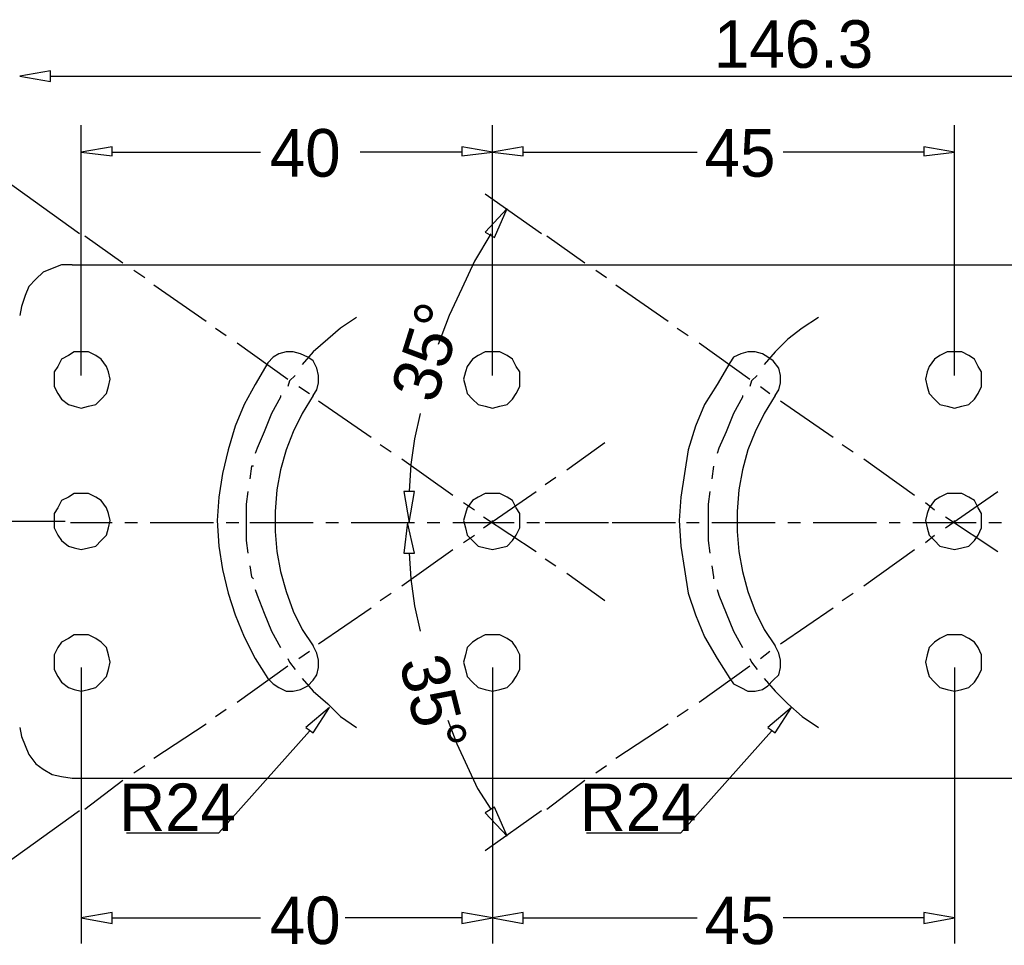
# Model space of a CAD drawing. Extents: x 2 to 309, y 0 to 392.
# Tile 9 of 28: x 66 to 131, y 208 to 269. Entities that reach past the tile are written whole.
import ezdxf

# ---------------------------------------------------------------- set-up
doc = ezdxf.new("R2010")
doc.units = 0
doc.header["$MEASUREMENT"] = 0
doc.layers.get('0').update_dxf_attribs({"linetype": 'CONTINUOUS'})
doc.styles.add('HORIZONTALGBCBIG', font='txt.shx', dxfattribs={"bigfont": 'gbcbig.shx'})

msp = doc.modelspace()

# ---------------------------------------------------------------- linework, layer by layer
at = {"color": 251, "linetype": 'Continuous'}
for p, q in [((68.138, 265.44), (164.134, 265.44)), ((70.18, 245.598), (70.18, 262.193)), ((97.448, 245.598), (97.448, 262.193)), ((128.078, 245.598), (128.078, 262.193)), ((72.222, 260.389), (82.072, 260.389)), ((95.406, 260.389), (88.676, 260.389)), ((99.49, 260.389), (111.021, 260.389)), ((126.036, 260.389), (116.71, 260.389)), ((70.06, 254.978), (63.694, 259.547)), ((100.691, 254.978), (96.967, 257.623)), ((70.421, 254.858), (72.943, 253.054)), ((101.051, 254.858), (103.574, 253.054)), ((73.664, 252.573), (74.384, 252.092)), ((104.295, 252.573), (105.015, 252.092)), ((74.985, 251.611), (78.469, 249.206)), ((105.616, 251.611), (109.099, 249.206)), ((79.069, 248.725), (79.79, 248.244)), ((109.7, 248.725), (110.421, 248.244)), ((80.511, 247.763), (83.874, 245.358)), ((111.141, 247.763), (114.505, 245.358)), ((84.595, 244.877), (85.315, 244.396)), ((115.225, 244.877), (115.826, 244.396)), ((85.916, 243.915), (89.4, 241.51)), ((116.547, 243.915), (120.03, 241.51)), ((90, 241.029), (90.721, 240.548)), ((102.373, 239.345), (104.895, 241.149)), ((120.631, 241.029), (121.352, 240.548)), ((91.442, 240.067), (94.805, 237.662)), ((122.072, 240.067), (125.436, 237.662)), ((100.931, 238.383), (101.652, 238.864)), ((96.847, 235.497), (100.331, 237.902)), ((127.478, 235.497), (130.961, 237.902)), ((95.526, 237.181), (96.246, 236.7)), ((126.156, 237.181), (126.757, 236.7)), ((69.103, 235.918), (56.25, 235.918)), ((69.46, 235.858), (72.222, 235.858)), ((73.063, 235.858), (73.904, 235.858)), ((74.745, 235.858), (78.949, 235.858)), ((79.79, 235.858), (80.631, 235.858)), ((81.351, 235.858), (85.556, 235.858)), ((86.397, 235.858), (87.237, 235.858)), ((88.078, 235.858), (92.282, 235.858)), ((93.123, 235.858), (93.964, 235.858)), ((94.805, 235.858), (98.889, 235.858)), ((96.847, 236.219), (100.331, 233.934)), ((99.73, 235.858), (100.571, 235.858)), ((100.931, 235.858), (105.135, 235.858)), ((105.376, 235.858), (109.58, 235.858)), ((110.301, 235.858), (111.141, 235.858)), ((111.982, 235.858), (116.186, 235.858)), ((117.027, 235.858), (117.868, 235.858)), ((118.709, 235.858), (122.913, 235.858)), ((123.754, 235.858), (124.475, 235.858)), ((125.316, 235.858), (129.52, 235.858)), ((127.478, 236.219), (130.961, 233.934)), ((130.361, 235.858), (131.202, 235.858)), ((95.526, 234.535), (96.246, 235.016)), ((126.156, 234.535), (126.757, 235.016)), ((91.442, 231.649), (94.805, 234.054)), ((122.072, 231.649), (125.436, 234.054)), ((100.931, 233.453), (101.652, 232.972)), ((102.373, 232.491), (104.895, 230.687)), ((90, 230.687), (90.721, 231.168)), ((120.631, 230.687), (121.352, 231.168)), ((85.916, 227.801), (89.4, 230.206)), ((116.547, 227.801), (120.03, 230.206)), ((84.595, 226.839), (85.315, 227.32)), ((115.225, 226.839), (115.826, 227.32)), ((70.18, 226.238), (70.18, 207.96)), ((80.511, 223.953), (83.874, 226.358)), ((97.448, 226.238), (97.448, 207.96)), ((111.141, 223.953), (114.505, 226.358)), ((128.078, 226.238), (128.078, 207.96)), ((79.069, 222.991), (79.79, 223.472)), ((109.7, 222.991), (110.421, 223.472)), ((74.985, 220.225), (78.469, 222.51)), ((85.315, 222.029), (79.309, 215.295)), ((105.616, 220.225), (109.099, 222.51)), ((115.946, 222.029), (109.94, 215.295)), ((73.664, 219.263), (74.384, 219.744)), ((104.295, 219.263), (105.015, 219.744)), ((70.421, 216.858), (72.943, 218.782)), ((101.051, 216.858), (103.574, 218.782)), ((70.06, 216.738), (63.694, 212.169)), ((100.691, 216.738), (96.967, 214.093)), ((73.176, 215.295), (79.309, 215.295)), ((103.676, 215.295), (109.94, 215.295)), ((72.222, 209.643), (82.072, 209.643)), ((95.406, 209.643), (87.676, 209.643)), ((99.49, 209.643), (111.021, 209.643)), ((126.036, 209.643), (116.71, 209.643))]:
    msp.add_line(p, q, dxfattribs=at)
at = {"color": 7, "linetype": 'Continuous'}
for p, q in [((69.58, 252.934), (135.286, 252.934)), ((97.328, 235.858), (97.448, 235.858)), ((97.448, 235.858), (97.448, 235.978)), ((127.958, 235.858), (128.078, 235.858)), ((128.078, 235.858), (128.078, 235.978)), ((69.58, 218.903), (135.286, 218.903))]:
    msp.add_line(p, q, dxfattribs=at)
at = {"color": 251, "linetype": 'Continuous'}
for points in [[(66.096, 265.44), (68.138, 265.079), (68.138, 265.8), (68.138, 265.8), (66.096, 265.44)], [(70.18, 260.389), (72.222, 260.149), (72.222, 260.75), (72.222, 260.75), (70.18, 260.389)], [(97.448, 260.389), (95.406, 260.75), (95.406, 260.149), (95.406, 260.149), (97.448, 260.389)], [(97.448, 260.389), (99.49, 260.149), (99.49, 260.75), (99.49, 260.75), (97.448, 260.389)], [(128.078, 260.389), (126.036, 260.75), (126.036, 260.149), (126.036, 260.149), (128.078, 260.389)], [(98.409, 256.661), (96.967, 255.098), (97.568, 254.737), (97.568, 254.737), (98.409, 256.661)], [(97.328, 254.978), (96.246, 253.174), (95.406, 251.37), (94.565, 249.567), (93.844, 247.643)], [(88.439, 249.446), (87.358, 248.725), (86.517, 248.003), (85.556, 247.162), (84.835, 246.32)], [(119.069, 249.446), (117.988, 248.725), (117.027, 248.003), (116.186, 247.162), (115.466, 246.32)], [(84.354, 245.598), (83.994, 245.238), (83.874, 244.877)], [(114.985, 245.598), (114.625, 245.238), (114.505, 244.877)], [(83.394, 244.276), (83.394, 244.155), (82.793, 243.073), (82.312, 241.871), (81.832, 240.788), (81.712, 240.428)], [(114.024, 244.276), (114.024, 244.155), (113.424, 243.073), (112.943, 241.871), (112.463, 240.788), (112.343, 240.428)], [(92.643, 243.073), (92.282, 241.39), (92.042, 239.706), (91.922, 237.902)], [(81.592, 239.586), (81.472, 239.586), (81.351, 238.744)], [(112.102, 239.586), (112.102, 239.586), (111.982, 238.744)], [(81.231, 237.902), (81.111, 237.061), (81.111, 235.858), (81.111, 234.656), (81.231, 233.814)], [(91.922, 235.858), (92.282, 237.902), (91.562, 237.902), (91.562, 237.902), (91.922, 235.858)], [(111.862, 237.902), (111.742, 237.061), (111.742, 235.858), (111.742, 234.656), (111.862, 233.814)], [(91.802, 235.858), (91.562, 233.814), (92.282, 233.814), (92.282, 233.814), (91.802, 235.858)], [(91.922, 233.814), (92.042, 232.13), (92.282, 230.327), (92.643, 228.643)], [(81.351, 232.972), (81.472, 232.251), (81.592, 232.13)], [(111.982, 232.972), (112.102, 232.251), (112.102, 232.13)], [(81.712, 231.409), (81.832, 231.048), (82.312, 229.846), (82.793, 228.643), (83.394, 227.561), (83.394, 227.561)], [(112.343, 231.409), (112.463, 231.048), (112.943, 229.846), (113.424, 228.643), (114.024, 227.561), (114.024, 227.561)], [(83.874, 226.839), (83.994, 226.599), (84.354, 226.118)], [(114.505, 226.839), (114.625, 226.599), (114.985, 226.118)], [(84.835, 225.517), (85.556, 224.675), (86.517, 223.833), (87.358, 222.991), (88.439, 222.27)], [(115.466, 225.517), (116.186, 224.675), (117.027, 223.833), (117.988, 222.991), (119.069, 222.27)], [(86.637, 223.592), (85.075, 222.27), (85.556, 221.909), (85.556, 221.909), (86.637, 223.592)], [(117.268, 223.592), (115.706, 222.27), (116.186, 221.909), (116.186, 221.909), (117.268, 223.592)], [(94.483, 222.751), (95.071, 221.179), (95.758, 219.706), (96.445, 218.233), (97.328, 216.858)], [(98.409, 215.055), (97.568, 216.979), (96.967, 216.618), (96.967, 216.618), (98.409, 215.055)], [(70.18, 209.643), (72.222, 209.283), (72.222, 210.004), (72.222, 210.004), (70.18, 209.643)], [(97.448, 209.643), (95.406, 210.004), (95.406, 209.283), (95.406, 209.283), (97.448, 209.643)], [(97.448, 209.643), (99.49, 209.283), (99.49, 210.004), (99.49, 210.004), (97.448, 209.643)], [(128.078, 209.643), (126.036, 210.004), (126.036, 209.283), (126.036, 209.283), (128.078, 209.643)]]:
    msp.add_lwpolyline(points, dxfattribs=at)
at = {"color": 7, "linetype": 'Continuous'}
for points in [[(69.58, 252.934), (68.859, 252.934), (68.258, 252.693), (67.658, 252.453), (67.177, 251.972), (66.697, 251.491), (66.457, 250.889), (66.216, 250.168), (66.096, 249.567)], [(68.378, 245.358), (68.378, 244.877), (68.619, 244.396), (68.859, 244.035), (69.339, 243.674), (69.7, 243.554), (70.18, 243.434), (70.661, 243.554), (71.141, 243.674), (71.502, 244.035), (71.862, 244.396), (71.982, 244.877), (72.102, 245.358), (71.982, 245.839), (71.862, 246.2), (71.502, 246.681), (71.141, 246.921), (70.661, 247.162), (70.18, 247.162), (69.7, 247.162), (69.339, 246.921), (68.859, 246.681), (68.619, 246.2), (68.378, 245.839), (68.378, 245.358)], [(85.556, 244.276), (85.796, 244.636), (85.916, 245.117), (85.916, 245.598), (85.796, 246.079), (85.556, 246.56), (85.195, 246.801), (84.715, 247.041), (84.234, 247.162), (83.754, 247.162), (83.273, 247.041), (82.913, 246.801), (82.553, 246.44)], [(95.526, 245.358), (95.646, 244.877), (95.766, 244.396), (96.126, 244.035), (96.487, 243.674), (96.967, 243.554), (97.448, 243.434), (97.928, 243.554), (98.409, 243.674), (98.769, 244.035), (99.009, 244.396), (99.249, 244.877), (99.249, 245.358), (99.249, 245.839), (99.009, 246.2), (98.769, 246.681), (98.409, 246.921), (97.928, 247.162), (97.448, 247.162), (96.967, 247.162), (96.487, 246.921), (96.126, 246.681), (95.766, 246.2), (95.646, 245.839), (95.526, 245.358)], [(116.186, 244.276), (116.427, 244.636), (116.547, 245.117), (116.547, 245.598), (116.427, 246.079), (116.066, 246.56), (115.706, 246.801), (115.346, 247.041), (114.865, 247.162), (114.385, 247.162), (113.904, 247.041), (113.424, 246.801), (113.183, 246.44)], [(126.156, 245.358), (126.277, 244.877), (126.397, 244.396), (126.757, 244.035), (127.117, 243.674), (127.598, 243.554), (128.078, 243.434), (128.559, 243.554), (129.039, 243.674), (129.4, 244.035), (129.64, 244.396), (129.88, 244.877), (129.88, 245.358), (129.88, 245.839), (129.64, 246.2), (129.4, 246.681), (129.039, 246.921), (128.559, 247.162), (128.078, 247.162), (127.598, 247.162), (127.117, 246.921), (126.757, 246.681), (126.397, 246.2), (126.277, 245.839), (126.156, 245.358)], [(82.553, 246.44), (81.712, 244.997), (80.991, 243.674), (80.391, 242.231), (79.91, 240.668), (79.55, 239.105), (79.309, 237.542), (79.189, 235.978), (79.309, 234.295), (79.55, 232.732), (79.91, 231.168), (80.391, 229.725), (80.991, 228.282), (81.712, 226.839), (82.553, 225.517)], [(113.183, 246.44), (112.343, 244.997), (111.502, 243.674), (110.901, 242.231), (110.421, 240.668), (110.18, 239.105), (109.94, 237.542), (109.82, 235.978), (109.94, 234.295), (110.18, 232.732), (110.421, 231.168), (110.901, 229.725), (111.502, 228.282), (112.343, 226.839), (113.183, 225.517)], [(85.556, 244.276), (84.835, 243.073), (84.234, 241.871), (83.754, 240.668), (83.394, 239.345), (83.153, 238.023), (83.033, 236.58), (83.033, 235.257), (83.153, 233.934), (83.394, 232.611), (83.754, 231.289), (84.234, 229.966), (84.835, 228.763), (85.556, 227.681)], [(116.186, 244.276), (115.466, 243.073), (114.865, 241.871), (114.385, 240.668), (114.024, 239.345), (113.784, 238.023), (113.664, 236.58), (113.664, 235.257), (113.784, 233.934), (114.024, 232.611), (114.385, 231.289), (114.865, 229.966), (115.466, 228.763), (116.186, 227.681)], [(68.378, 235.978), (68.378, 235.497), (68.619, 235.016), (68.859, 234.656), (69.339, 234.295), (69.7, 234.175), (70.18, 234.054), (70.661, 234.175), (71.141, 234.295), (71.502, 234.656), (71.862, 235.016), (71.982, 235.497), (72.102, 235.978), (71.982, 236.459), (71.862, 236.82), (71.502, 237.301), (71.141, 237.542), (70.661, 237.782), (70.18, 237.782), (69.7, 237.782), (69.339, 237.542), (68.859, 237.301), (68.619, 236.82), (68.378, 236.459), (68.378, 235.978)], [(95.526, 235.978), (95.646, 235.497), (95.766, 235.016), (96.126, 234.656), (96.487, 234.295), (96.967, 234.175), (97.448, 234.054), (97.928, 234.175), (98.409, 234.295), (98.769, 234.656), (99.009, 235.016), (99.249, 235.497), (99.249, 235.978), (99.249, 236.459), (99.009, 236.82), (98.769, 237.301), (98.409, 237.542), (97.928, 237.782), (97.448, 237.782), (96.967, 237.782), (96.487, 237.542), (96.126, 237.301), (95.766, 236.82), (95.646, 236.459), (95.526, 235.978)], [(126.156, 235.978), (126.277, 235.497), (126.397, 235.016), (126.757, 234.656), (127.117, 234.295), (127.598, 234.175), (128.078, 234.054), (128.559, 234.175), (129.039, 234.295), (129.4, 234.656), (129.64, 235.016), (129.88, 235.497), (129.88, 235.978), (129.88, 236.459), (129.64, 236.82), (129.4, 237.301), (129.039, 237.542), (128.559, 237.782), (128.078, 237.782), (127.598, 237.782), (127.117, 237.542), (126.757, 237.301), (126.397, 236.82), (126.277, 236.459), (126.156, 235.978)], [(68.378, 226.599), (68.378, 226.118), (68.619, 225.637), (68.859, 225.276), (69.339, 224.915), (69.7, 224.795), (70.18, 224.675), (70.661, 224.795), (71.141, 224.915), (71.502, 225.276), (71.862, 225.637), (71.982, 226.118), (72.102, 226.599), (71.982, 227.08), (71.862, 227.561), (71.502, 227.922), (71.141, 228.162), (70.661, 228.403), (70.18, 228.403), (69.7, 228.403), (69.339, 228.162), (68.859, 227.922), (68.619, 227.561), (68.378, 227.08), (68.378, 226.599)], [(95.526, 226.599), (95.646, 226.118), (95.766, 225.637), (96.126, 225.276), (96.487, 224.915), (96.967, 224.795), (97.448, 224.675), (97.928, 224.795), (98.409, 224.915), (98.769, 225.276), (99.009, 225.637), (99.249, 226.118), (99.249, 226.599), (99.249, 227.08), (99.009, 227.561), (98.769, 227.922), (98.409, 228.162), (97.928, 228.403), (97.448, 228.403), (96.967, 228.403), (96.487, 228.162), (96.126, 227.922), (95.766, 227.561), (95.646, 227.08), (95.526, 226.599)], [(126.156, 226.599), (126.277, 226.118), (126.397, 225.637), (126.757, 225.276), (127.117, 224.915), (127.598, 224.795), (128.078, 224.675), (128.559, 224.795), (129.039, 224.915), (129.4, 225.276), (129.64, 225.637), (129.88, 226.118), (129.88, 226.599), (129.88, 227.08), (129.64, 227.561), (129.4, 227.922), (129.039, 228.162), (128.559, 228.403), (128.078, 228.403), (127.598, 228.403), (127.117, 228.162), (126.757, 227.922), (126.397, 227.561), (126.277, 227.08), (126.156, 226.599)], [(82.553, 225.517), (82.913, 225.156), (83.273, 224.915), (83.754, 224.675), (84.234, 224.675), (84.715, 224.795), (85.195, 225.036), (85.556, 225.396), (85.796, 225.757), (85.916, 226.238), (85.916, 226.719), (85.796, 227.2), (85.556, 227.681)], [(113.183, 225.517), (113.424, 225.156), (113.904, 224.915), (114.385, 224.675), (114.865, 224.675), (115.346, 224.795), (115.706, 225.036), (116.066, 225.396), (116.427, 225.757), (116.547, 226.238), (116.547, 226.719), (116.427, 227.2), (116.186, 227.681)], [(66.096, 222.27), (66.216, 221.668), (66.457, 221.067), (66.697, 220.466), (67.177, 219.865), (67.658, 219.504), (68.258, 219.143), (68.859, 219.023), (69.58, 218.903)]]:
    msp.add_lwpolyline(points, dxfattribs=at)

# ---------------------------------------------------------------- texts
at = {"char_height": 3.15572, "attachment_point": 5, "style": 'HORIZONTALGBCBIG'}
for s, insert, width in [('\\C7;\\f方正兰亭黑_GBK|b0|i0|;\\H3.1557170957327;146.3', (117.411, 267.545), 10.37723), ('\\C7;\\f方正兰亭黑_GBK|b0|i0|;\\H3.1557170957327;40', (85.028, 260.33), 5.19134), ('\\C7;\\f方正兰亭黑_GBK|b0|i0|;\\H3.1557170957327;45', (113.857, 260.33), 5.19134), ('\\C7;\\f方正兰亭黑_GBK|b0|i0|;\\H3.1557170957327;R24', (76.569, 216.976), 8.21361), ('\\C7;\\f方正兰亭黑_GBK|b0|i0|;\\H3.1557170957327;R24', (107.105, 216.976), 7.92798), ('\\C7;\\f方正兰亭黑_GBK|b0|i0|;\\H3.1557170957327;40', (85.028, 209.464), 5.19134), ('\\C7;\\f方正兰亭黑_GBK|b0|i0|;\\H3.1557170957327;45', (113.857, 209.464), 5.19134)]:
    msp.add_mtext(s, dxfattribs=dict(at, insert=insert, width=width))
for insert, width, rotation in [((93.123, 247.162), 7.99379, 72.5), ((93.525, 223.896), 11.56385, 284)]:
    msp.add_mtext('\\C7;\\f方正兰亭黑_GBK|b0|i0|;\\H3.1557170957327;35°', dxfattribs=dict(at, insert=insert, width=width, rotation=rotation))

doc.saveas('drawing.dxf')
